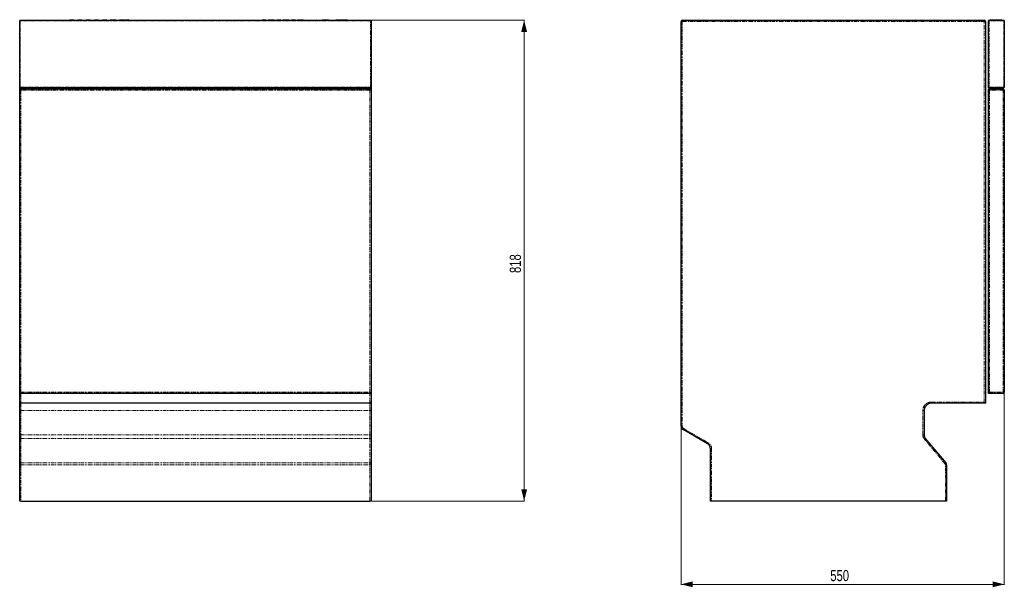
# Model space of a CAD drawing. Header units: millimetres. Extents: x 151 to 1863, y 248 to 2409.
# Tile 2 of 2: x 151 to 1826, y 1444 to 2409. Entities that reach past the tile are written whole.
import ezdxf

# ---------------------------------------------------------------- set-up
doc = ezdxf.new("R2010")
doc.units = ezdxf.units.MM
doc.linetypes.add('PHANTOM', pattern=[12.7, 6.35, -1.27, 1.27, -1.27, 1.27, -1.27])
doc.styles.add('SLDTEXTSTYLE0', font='TXT', dxfattribs={"width": 0.75})
doc.dimstyles.new('SLDDIMSTYLE0', dxfattribs={"dimtxt": 19.05, "dimasz": 20, "dimexe": 0, "dimexo": 0.0625, "dimgap": 4.7625, "dimtad": 1, "dimdec": 0, "dimrnd": 1e-09, "dimzin": 12, "dimdsep": 46, "dimtxsty": 'SLDTEXTSTYLE0', "dimsah": 1, "dimcen": 0.09, "dimadec": 0, "dimazin": 3, "dimtfac": 1, "dimtdec": 0, "dimtofl": 0, "dimtmove": 0, "dimatfit": 3, "dimfxl": 1, "dimfrac": 2, "dimtolj": 1, "dimtzin": 12, "dimarcsym": 0})

# ---------------------------------------------------------------- blocks, each defined once
blk = doc.blocks.new('_D')
at = {"color": 7, "linetype": 'Continuous', "lineweight": 18}
for p, q in [((231.5, 2408.6), (1009.9, 2408.6)), ((1009.3, 2408.6), (1009.3, 1590.6)), ((750, 1590.6), (1009.9, 1590.6))]:
    blk.add_line(p, q, dxfattribs=at)
for points in [[(1009.3, 2408.6), (1004.3, 2388.6), (1014.3, 2388.6)], [(1009.3, 1590.6), (1014.3, 1610.6), (1004.3, 1610.6)]]:
    blk.add_solid(points, dxfattribs=at)
at = {"color": 7, "linetype": 'Continuous', "lineweight": 18, "insert": (984.7, 1978.5), "char_height": 19.05, "attachment_point": 1, "rotation": 90, "style": 'SLDTEXTSTYLE0'}
blk.add_mtext('818', dxfattribs=at)
blk = doc.blocks.new('_D_2')
at = {"color": 7, "linetype": 'Continuous', "lineweight": 18}
for p, q in [((1826.3, 1774.6), (1826.3, 1448.3)), ((1276.3, 1717.1), (1276.3, 1448.3)), ((1276.3, 1448.9), (1826.3, 1448.9))]:
    blk.add_line(p, q, dxfattribs=at)
for points in [[(1276.3, 1448.9), (1296.3, 1443.9), (1296.3, 1453.9)], [(1826.3, 1448.9), (1806.3, 1453.9), (1806.3, 1443.9)]]:
    blk.add_solid(points, dxfattribs=at)
at = {"color": 7, "linetype": 'Continuous', "lineweight": 18, "insert": (1530.2, 1473.4), "char_height": 19.05, "attachment_point": 1, "style": 'SLDTEXTSTYLE0'}
blk.add_mtext('550', dxfattribs=at)

msp = doc.modelspace()

# ---------------------------------------------------------------- linework, layer by layer
at = {"color": 7, "linetype": 'Continuous', "lineweight": 25}
for p, q in [((151, 2294.6), (151, 2407.6)), ((152, 2408.6), (230.5, 2408.6)), ((230.5, 2408.6), (230.5, 2407.9)), ((230.5, 2408.6), (231.5, 2408.6)), ((230.5, 2407.9), (231.5, 2407.9)), ((231.5, 2407.9), (231.5, 2408.6)), ((231.5, 2408.6), (341, 2408.6)), ((236, 2408.9), (243, 2408.9)), ((236, 2408.6), (236, 2408.9)), ((243, 2408.6), (243, 2408.9)), ((250, 2408.6), (250, 2408.9)), ((250, 2408.9), (257, 2408.9)), ((257, 2408.6), (257, 2408.9)), ((264, 2408.6), (264, 2408.9)), ((264, 2408.9), (271, 2408.9)), ((271, 2408.6), (271, 2408.9)), ((278, 2408.6), (278, 2408.9)), ((278, 2408.9), (285, 2408.9)), ((285, 2408.6), (285, 2408.9)), ((292, 2408.6), (292, 2408.9)), ((292, 2408.9), (299, 2408.9)), ((299, 2408.6), (299, 2408.9)), ((304.8, 2409.3), (305.7, 2409.3)), ((304.8, 2408.6), (304.8, 2409.3)), ((305.7, 2409.3), (314.3, 2409.3)), ((314.3, 2409.3), (315.3, 2409.3)), ((315.3, 2408.6), (315.3, 2409.3)), ((321, 2408.6), (321, 2408.9)), ((321, 2408.9), (328, 2408.9)), ((328, 2408.6), (328, 2408.9)), ((329.5, 2408.6), (329.5, 2408.9)), ((329.5, 2408.9), (336.5, 2408.9)), ((336.5, 2408.6), (336.5, 2408.9)), ((341, 2408.6), (341, 2407.9)), ((341, 2408.6), (342, 2408.6)), ((341, 2407.9), (342, 2407.9)), ((342, 2407.9), (342, 2408.6)), ((342, 2408.6), (558, 2408.6)), ((432.9, 2408.7), (432.9, 2408.6)), ((432.9, 2408.7), (434.4, 2408.7)), ((434.4, 2408.7), (435.9, 2408.7)), ((435.9, 2408.7), (435.9, 2408.6)), ((435.9, 2408.6), (435.9, 2408.7)), ((435.9, 2408.7), (437.4, 2408.7)), ((437.4, 2408.7), (439, 2408.7)), ((439, 2408.7), (439, 2408.6)), ((439, 2408.6), (439, 2408.7)), ((439, 2408.7), (440.5, 2408.7)), ((440.5, 2408.7), (442, 2408.7)), ((442, 2408.6), (442, 2408.7)), ((442, 2408.7), (442, 2408.6)), ((442, 2408.7), (443.6, 2408.7)), ((443.6, 2408.7), (445.1, 2408.7)), ((445.1, 2408.6), (445.1, 2408.7)), ((445.5, 2408.7), (445.5, 2408.6)), ((445.5, 2408.7), (449.6, 2408.7)), ((446.6, 2408.7), (446.6, 2408.6)), ((448.5, 2408.7), (448.5, 2408.6)), ((449.5, 2408.7), (449.5, 2408.6)), ((449.9, 2408.7), (451.2, 2408.7)), ((449.9, 2408.7), (449.9, 2408.6)), ((451.2, 2408.7), (451.2, 2408.6)), ((451.2, 2408.7), (452.8, 2408.7)), ((452.8, 2408.7), (452.8, 2408.6)), ((452.8, 2408.7), (454.1, 2408.7)), ((454.1, 2408.7), (454.1, 2408.6)), ((454.1, 2408.7), (455.7, 2408.7)), ((455.7, 2408.7), (455.7, 2408.6)), ((455.7, 2408.7), (457, 2408.7)), ((457, 2408.7), (457, 2408.6)), ((457.3, 2408.7), (461.9, 2408.7)), ((461.9, 2408.7), (461.9, 2408.6)), ((461.9, 2408.7), (462, 2408.7)), ((462, 2408.7), (462, 2408.6)), ((462, 2408.7), (462, 2408.7)), ((462.4, 2408.7), (462.7, 2408.7)), ((462.7, 2408.7), (462.7, 2408.6)), ((462.7, 2408.7), (467.1, 2408.7)), ((467.1, 2408.7), (467.1, 2408.6)), ((558, 2408.6), (558, 2407.9)), ((558, 2408.6), (559, 2408.6)), ((558, 2407.9), (559, 2407.9)), ((559, 2407.9), (559, 2408.6)), ((559, 2408.6), (681.5, 2408.6)), ((563.4, 2408.9), (570.4, 2408.9)), ((563.4, 2408.6), (563.4, 2408.9)), ((570.4, 2408.6), (570.4, 2408.9)), ((573.6, 2408.6), (573.6, 2409.3)), ((573.6, 2409.3), (574.7, 2409.3)), ((574.7, 2409.3), (583.1, 2409.3)), ((583.1, 2409.3), (584.1, 2409.3)), ((584.1, 2408.6), (584.1, 2409.3)), ((588.4, 2408.6), (588.4, 2408.9)), ((588.4, 2408.9), (595.4, 2408.9)), ((595.4, 2408.6), (595.4, 2408.9)), ((598.7, 2408.6), (598.7, 2409.3)), ((598.7, 2409.3), (599.6, 2409.3)), ((599.6, 2409.3), (608.2, 2409.3)), ((608.2, 2409.3), (609.2, 2409.3)), ((609.2, 2408.6), (609.2, 2409.3)), ((613.4, 2408.9), (620.4, 2408.9)), ((613.4, 2408.6), (613.4, 2408.9)), ((620.4, 2408.6), (620.4, 2408.9)), ((623.6, 2408.6), (623.6, 2409.3)), ((623.6, 2409.3), (624.6, 2409.3)), ((624.6, 2409.3), (633.1, 2409.3)), ((633.1, 2409.3), (634.1, 2409.3)), ((634.1, 2408.6), (634.1, 2409.3)), ((666.3, 2408.6), (666.3, 2409.3)), ((666.3, 2409.3), (667.3, 2409.3)), ((667.3, 2409.3), (675.7, 2409.3)), ((675.7, 2409.3), (676.8, 2409.3)), ((676.8, 2408.6), (676.8, 2409.3)), ((681.5, 2408.6), (681.5, 2407.9)), ((681.5, 2408.6), (682.5, 2408.6)), ((681.5, 2407.9), (682.5, 2407.9)), ((682.5, 2407.9), (682.5, 2408.6)), ((682.5, 2408.6), (748, 2408.6)), ((689.1, 2408.6), (689.1, 2409.3)), ((689.1, 2409.3), (690.1, 2409.3)), ((690.1, 2409.3), (707.9, 2409.3)), ((693, 2409.4), (693, 2409.3)), ((693, 2409.4), (699, 2409.4)), ((699, 2409.4), (705, 2409.4)), ((705, 2409.3), (705, 2409.4)), ((707.9, 2409.3), (708.9, 2409.3)), ((708.9, 2408.6), (708.9, 2409.3)), ((749, 2407.6), (749, 2294.6)), ((1276.3, 1718.1), (1276.3, 2406.6)), ((1278.3, 2408.6), (1792.3, 2408.6)), ((1794.3, 2406.6), (1794.3, 1756.9)), ((1799.3, 2293.6), (1799.3, 2407.6)), ((1800.3, 2408.6), (1825.3, 2408.6)), ((1802.5, 2409.3), (1803.5, 2409.3)), ((1802.5, 2408.6), (1802.5, 2409.3)), ((1803.5, 2409.3), (1807.3, 2409.3)), ((1803.6, 2409.4), (1803.6, 2409.3)), ((1803.6, 2409.4), (1815.6, 2409.4)), ((1807.3, 2408.6), (1807.3, 2409.3)), ((1807.3, 2409.3), (1808.3, 2409.3)), ((1808.1, 2408.6), (1808.1, 2408.9)), ((1808.1, 2408.9), (1810.1, 2408.9)), ((1808.3, 2409.3), (1816.8, 2409.3)), ((1810.1, 2408.6), (1810.1, 2408.9)), ((1815.6, 2409.3), (1815.6, 2409.4)), ((1816.8, 2409.3), (1817.8, 2409.3)), ((1817.8, 2408.6), (1817.8, 2409.3)), ((1817.8, 2409.3), (1821.3, 2409.3)), ((1821.3, 2409.3), (1822.3, 2409.3)), ((1822.3, 2408.6), (1822.3, 2409.3)), ((1826.3, 2407.6), (1826.3, 2294.6)), ((151, 2289.6), (151, 2294.6)), ((151, 1775.6), (151, 2289.6)), ((748, 2293.6), (152, 2293.6)), ((153, 2291.6), (747, 2291.6)), ((749, 2294.6), (749, 2289.6)), ((749, 2289.6), (749, 1773.6)), ((1800.3, 2294.6), (1799.3, 2293.6)), ((1825.3, 2293.6), (1799.3, 2293.6)), ((1799.3, 2291.6), (1824.3, 2291.6)), ((1799.3, 1773.6), (1799.3, 2291.6)), ((1826.3, 2289.6), (1826.3, 1775.6)), ((151, 1758.9), (151, 1775.6)), ((749, 1773.6), (153, 1773.6)), ((749, 1773.6), (749, 1758.9)), ((1824.3, 1773.6), (1799.3, 1773.6)), ((151, 1744.9), (151, 1758.9)), ((151, 1703), (151, 1744.9)), ((747, 1756.9), (153, 1756.9)), ((749, 1758.9), (749, 1744.9)), ((749, 1744.9), (749, 1703)), ((1689.7, 1744.9), (1689.7, 1703)), ((1794.3, 1756.9), (1701.7, 1756.9)), ((1321.3, 1688.1), (1279.8, 1712.1)), ((151, 1695.9), (151, 1703)), ((151, 1654.2), (151, 1695.9)), ((749, 1703), (749, 1695.9)), ((749, 1695.9), (749, 1654.2)), ((1691.8, 1697.2), (1726.8, 1655.5)), ((1326.3, 1590.6), (1326.3, 1679.5)), ((151, 1652.3), (151, 1654.2)), ((151, 1590.6), (151, 1652.3)), ((749, 1654.2), (749, 1652.3)), ((749, 1652.3), (749, 1590.6)), ((1728, 1652.3), (1728, 1590.6)), ((153, 1590.6), (151, 1590.6)), ((153, 1590.6), (747, 1590.6)), ((749, 1590.6), (747, 1590.6)), ((1328.3, 1590.6), (1326.3, 1590.6)), ((1726, 1590.6), (1328.3, 1590.6)), ((1728, 1590.6), (1726, 1590.6))]:
    msp.add_line(p, q, dxfattribs=at)
at = {"color": 250, "linetype": 'PHANTOM', "lineweight": 18}
for p, q in [((152, 2407.6), (151, 2407.6)), ((152, 2408.6), (152, 2407.6)), ((152, 2407.6), (152, 2294.6)), ((748, 2407.6), (152, 2407.6)), ((305.7, 2408.6), (305.7, 2409.3)), ((314.3, 2408.6), (314.3, 2409.3)), ((445.9, 2408.7), (445.9, 2408.6)), ((446.1, 2408.7), (446.1, 2408.6)), ((447.4, 2408.7), (447.4, 2408.6)), ((448.3, 2408.7), (448.3, 2408.6)), ((574.7, 2408.6), (574.7, 2409.3)), ((583.1, 2408.6), (583.1, 2409.3)), ((599.6, 2408.6), (599.6, 2409.3)), ((608.2, 2408.6), (608.2, 2409.3)), ((624.6, 2408.6), (624.6, 2409.3)), ((633.1, 2408.6), (633.1, 2409.3)), ((667.3, 2408.6), (667.3, 2409.3)), ((675.7, 2408.6), (675.7, 2409.3)), ((690.1, 2408.6), (690.1, 2409.3)), ((707.9, 2408.6), (707.9, 2409.3)), ((748, 2407.6), (748, 2408.6)), ((748, 2294.6), (748, 2407.6)), ((748, 2407.6), (749, 2407.6)), ((1276.3, 2406.6), (1278.3, 2406.6)), ((1278.3, 2408.6), (1278.3, 2406.6)), ((1278.3, 2406.6), (1278.3, 1718.1)), ((1792.3, 2406.6), (1278.3, 2406.6)), ((1792.3, 2408.6), (1792.3, 2406.6)), ((1792.3, 1758.9), (1792.3, 2406.6)), ((1792.3, 2406.6), (1794.3, 2406.6)), ((1800.3, 2407.6), (1799.3, 2407.6)), ((1800.3, 2408.6), (1800.3, 2407.6)), ((1800.3, 2407.6), (1800.3, 2294.6)), ((1825.3, 2407.6), (1800.3, 2407.6)), ((1803.5, 2408.6), (1803.5, 2409.3)), ((1808.3, 2408.9), (1808.3, 2409.3)), ((1816.8, 2408.6), (1816.8, 2409.3)), ((1821.3, 2408.6), (1821.3, 2409.3)), ((1825.3, 2408.6), (1825.3, 2407.6)), ((1825.3, 2294.6), (1825.3, 2407.6)), ((1826.3, 2407.6), (1825.3, 2407.6)), ((152, 2294.6), (151, 2294.6)), ((151, 2289.6), (153, 2289.6)), ((152, 2294.6), (152, 2293.6)), ((152, 2294.6), (748, 2294.6)), ((153, 2293.6), (153, 2291.6)), ((153, 2291.6), (153, 2289.6)), ((153, 2289.6), (153, 1775.6)), ((747, 2289.6), (153, 2289.6)), ((747, 2291.6), (747, 2293.6)), ((747, 2291.6), (747, 2289.6)), ((747, 1775.6), (747, 2289.6)), ((747, 2289.6), (749, 2289.6)), ((749, 2294.6), (748, 2294.6)), ((748, 2294.6), (748, 2293.6)), ((1800.3, 2294.6), (1825.3, 2294.6)), ((1824.3, 2289.6), (1801.3, 2289.6)), ((1801.3, 2289.6), (1801.3, 1775.6)), ((1824.3, 2291.6), (1824.3, 2289.6)), ((1824.3, 1775.6), (1824.3, 2289.6)), ((1824.3, 2289.6), (1826.3, 2289.6)), ((1825.3, 2294.6), (1825.3, 2293.6)), ((1826.3, 2294.6), (1825.3, 2294.6)), ((151, 1775.6), (153, 1775.6)), ((153, 1775.6), (747, 1775.6)), ((153, 1775.6), (153, 1773.6)), ((153, 1773.6), (153, 1756.9)), ((747, 1756.9), (747, 1773.6)), ((1801.3, 1775.6), (1824.3, 1775.6)), ((1824.3, 1775.6), (1824.3, 1773.6)), ((1824.3, 1775.6), (1826.3, 1775.6)), ((151, 1744.9), (153, 1744.9)), ((153, 1756.9), (153, 1744.9)), ((153, 1744.9), (747, 1744.9)), ((153, 1744.9), (153, 1703)), ((747, 1744.9), (747, 1756.9)), ((749, 1744.9), (747, 1744.9)), ((747, 1703), (747, 1744.9)), ((1687.7, 1703), (1687.7, 1744.9)), ((1687.7, 1744.9), (1689.7, 1744.9)), ((1701.7, 1758.9), (1792.3, 1758.9)), ((1701.7, 1758.9), (1701.7, 1756.9)), ((1276.3, 1718.1), (1278.3, 1718.1)), ((1280.8, 1713.8), (1322.3, 1689.9)), ((151, 1703), (153, 1703)), ((153, 1703), (153, 1697.2)), ((153, 1703), (747, 1703)), ((153, 1697.2), (153, 1655.5)), ((153, 1697.2), (747, 1697.2)), ((747, 1697.2), (747, 1703)), ((749, 1703), (747, 1703)), ((747, 1655.5), (747, 1697.2)), ((1687.7, 1703), (1689.7, 1703)), ((1725.3, 1654.2), (1690.3, 1695.9)), ((1326.3, 1679.5), (1328.3, 1679.5)), ((1328.3, 1679.5), (1328.3, 1590.6)), ((151, 1652.3), (153, 1652.3)), ((153, 1655.5), (153, 1652.3)), ((153, 1655.5), (747, 1655.5)), ((153, 1652.3), (153, 1590.6)), ((153, 1652.3), (747, 1652.3)), ((747, 1652.3), (747, 1655.5)), ((747, 1590.6), (747, 1652.3)), ((749, 1652.3), (747, 1652.3)), ((1726, 1590.6), (1726, 1652.3)), ((1726, 1652.3), (1728, 1652.3))]:
    msp.add_line(p, q, dxfattribs=at)
at = {"color": 7, "linetype": 'Continuous', "lineweight": 25, "flags": 128}
for points in [[(1799.3, 2291.6), (1799.3, 2291.6), (1799.4, 2291.5), (1799.6, 2291.3), (1799.8, 2291.1), (1800, 2290.9), (1800.3, 2290.6), (1800.6, 2290.3), (1800.9, 2289.9), (1801.3, 2289.6)], [(747, 1775.6), (747.4, 1775.2), (747.8, 1774.8), (748.1, 1774.5), (748.4, 1774.2), (748.7, 1773.9), (748.8, 1773.8), (749, 1773.6), (749, 1773.6)], [(1799.3, 1773.6), (1799.3, 1773.6), (1799.4, 1773.7), (1799.6, 1773.9), (1799.8, 1774.1), (1800, 1774.3), (1800.3, 1774.6), (1800.6, 1774.9), (1800.9, 1775.3), (1801.3, 1775.6)], [(1792.3, 1758.9), (1792.7, 1758.5), (1793.1, 1758.1), (1793.4, 1757.8), (1793.7, 1757.5), (1794, 1757.2), (1794.1, 1757.1), (1794.3, 1756.9), (1794.3, 1756.9)]]:
    msp.add_lwpolyline(points, dxfattribs=at)
at = {"color": 250, "linetype": 'PHANTOM', "lineweight": 18, "flags": 128}
for points in [[(1279.8, 1712.1), (1279.8, 1712.1), (1279.9, 1712.2), (1280, 1712.4), (1280.1, 1712.6), (1280.2, 1712.8), (1280.4, 1713.1), (1280.6, 1713.5), (1280.8, 1713.8)], [(151, 1695.9), (151, 1696.2), (151.2, 1696.4), (151.3, 1696.7), (151.6, 1696.9), (151.9, 1697), (152.2, 1697.1), (152.6, 1697.2), (153, 1697.2)], [(749, 1695.9), (749, 1696.2), (748.8, 1696.4), (748.7, 1696.7), (748.4, 1696.9), (748.1, 1697), (747.8, 1697.1), (747.4, 1697.2), (747, 1697.2)], [(1690.3, 1695.9), (1690.6, 1696.2), (1690.9, 1696.4), (1691.1, 1696.7), (1691.4, 1696.9), (1691.5, 1697), (1691.7, 1697.1), (1691.8, 1697.2), (1691.8, 1697.2)], [(1321.3, 1688.1), (1321.3, 1688.2), (1321.4, 1688.3), (1321.5, 1688.4), (1321.6, 1688.6), (1321.7, 1688.9), (1321.9, 1689.2), (1322.1, 1689.5), (1322.3, 1689.9)], [(151, 1654.2), (151, 1654.5), (151.2, 1654.7), (151.3, 1654.9), (151.6, 1655.1), (151.9, 1655.3), (152.2, 1655.4), (152.6, 1655.5), (153, 1655.5)], [(749, 1654.2), (749, 1654.5), (748.8, 1654.7), (748.7, 1654.9), (748.4, 1655.1), (748.1, 1655.3), (747.8, 1655.4), (747.4, 1655.5), (747, 1655.5)], [(1725.3, 1654.2), (1725.6, 1654.5), (1725.9, 1654.7), (1726.1, 1654.9), (1726.4, 1655.1), (1726.6, 1655.3), (1726.7, 1655.4), (1726.8, 1655.5), (1726.8, 1655.5)]]:
    msp.add_lwpolyline(points, dxfattribs=at)
at = {"color": 7, "linetype": 'Continuous', "lineweight": 25}
for centre, radius, start, end in [((152, 2407.6), 1, 90, 180), ((748, 2407.6), 1, 0, 90), ((1278.3, 2406.6), 2, 90, 180), ((1792.3, 2406.6), 2, 0, 90), ((1800.3, 2407.6), 1, 90, 180), ((1825.3, 2407.6), 1, 0, 90), ((152, 2294.6), 1, 180, 270), ((153, 2289.6), 2, 90, 180), ((747, 2289.6), 2, 0, 90), ((748, 2294.6), 1, 270, 0), ((1824.3, 2289.6), 2, 0, 90), ((1825.3, 2294.6), 1, 270, 0), ((153, 1775.6), 2, 180, 270), ((1824.3, 1775.6), 2, 270, 0), ((153, 1758.9), 2, 180, 270), ((747, 1758.9), 2, 270, 0), ((1701.7, 1744.9), 12, 90, 180), ((1283.3, 1718.1), 7, 180, 240), ((1698.7, 1703), 9, 180, 220), ((1316.3, 1679.5), 10, 0, 60), ((1723, 1652.3), 5, 0, 40)]:
    msp.add_arc(centre, radius, start, end, dxfattribs=at)
at = {"color": 250, "linetype": 'PHANTOM', "lineweight": 18}
for centre, radius, start, end in [((1701.7, 1744.9), 14, 90, 180), ((1283.3, 1718.1), 5, 180, 240), ((1698.7, 1703), 11, 180, 220), ((1316.3, 1679.5), 12, 0, 60), ((1723, 1652.3), 3, 0, 40)]:
    msp.add_arc(centre, radius, start, end, dxfattribs=at)

# ---------------------------------------------------------------- dimensions: what is measured, and where the dimension line sits
at = {"color": 7, "linetype": 'Continuous', "lineweight": 18}
dim = msp.add_linear_dim(base=(1009.3, 1590.6), p1=(230.5, 2408.6), p2=(749, 1590.6), angle=90, dimstyle='SLDDIMSTYLE0', dxfattribs=at)
dim.commit()
dim.dimension.update_dxf_attribs({"geometry": '_D', "text_midpoint": (1009.3, 1999.6), "dimtype": 160})
dim = msp.add_linear_dim(base=(1826.3, 1448.9), p1=(1276.3, 1718.1), p2=(1826.3, 1775.6), dimstyle='SLDDIMSTYLE0', dxfattribs=at)
dim.commit()
dim.dimension.update_dxf_attribs({"geometry": '_D_2', "text_midpoint": (1551.3, 1448.9), "dimtype": 160})

doc.saveas('drawing.dxf')
